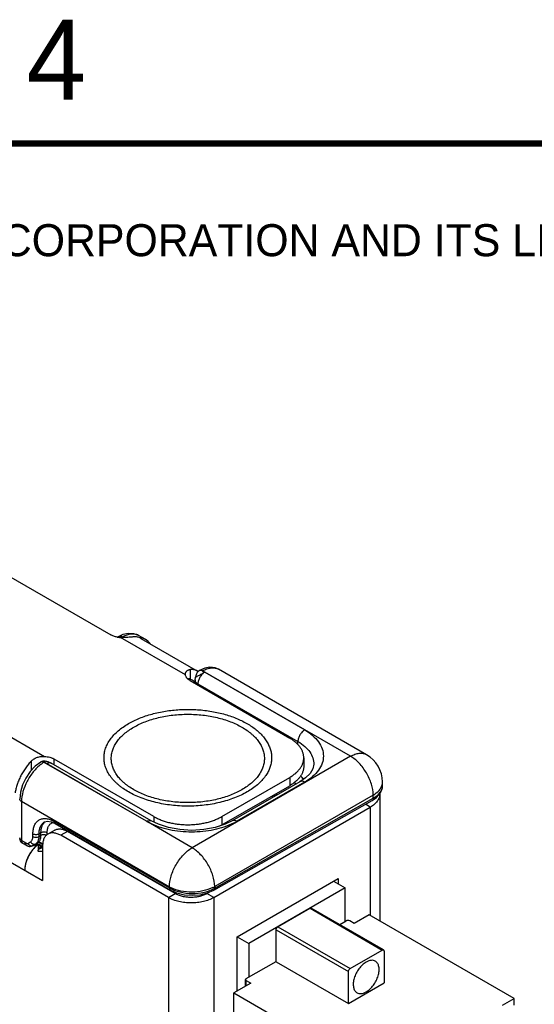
# Model space of a CAD drawing. Header units: inches. Extents: x 0 to 22, y 0 to 17.
# Tile 20 of 37: x 2.6 to 4.2, y 13.8 to 16.9. Entities that reach past the tile are written whole.
import ezdxf

# ---------------------------------------------------------------- set-up
doc = ezdxf.new("R2010")
doc.units = ezdxf.units.IN
doc.header["$LTSCALE"] = 1.21
doc.header["$MEASUREMENT"] = 0
doc.layers.get('0').update_dxf_attribs({"linetype": 'CONTINUOUS'})
for name, color, linetype in [('02___PRT_ALL_AXES', 7, 'CONTINUOUS'), ('03___PRT_ALL_CURVES', 7, 'CONTINUOUS'), ('FEATURES', 7, 'CONTINUOUS')]:
    doc.layers.add(name, color=color, linetype=linetype)
doc.styles.add('TEXTSTYLE_2', font='txt')

msp = doc.modelspace()

# ---------------------------------------------------------------- linework, layer by layer
at = {"color": 3, "linetype": 'CONTINUOUS'}
for p, q in [((1.2946, 15.004), (2.6904, 14.198)), ((3.7432, 14.4681), (3.7432, 14.0725)), ((3.225, 14.1449), (3.7139, 14.4272)), ((3.7139, 14.4272), (3.7139, 14.0894)), ((3.0836, 14.1449), (2.747, 14.3393)), ((2.6728, 14.308), (2.6666, 14.3023)), ((2.6904, 14.3066), (2.6904, 14.198)), ((2.6789, 14.2965), (2.6785, 14.295)), ((2.6789, 14.2965), (2.6809, 14.2992)), ((2.6789, 14.2964), (2.6789, 14.2965)), ((2.6793, 14.2964), (2.6789, 14.2964)), ((2.6839, 14.2977), (2.6793, 14.2964)), ((2.6904, 14.2993), (2.6839, 14.2977)), ((3.2978, 14.0221), (3.6139, 14.2046)), ((3.6139, 14.2046), (3.6139, 14.1876)), ((3.0836, 14.1449), (3.0836, 11.5494)), ((3.225, 14.1449), (3.225, 11.5494)), ((3.2978, 13.8528), (3.2978, 14.0221))]:
    msp.add_line(p, q, dxfattribs=at)
at = {"color": 7, "linetype": 'CONTINUOUS'}
for p, q in [((2.9269, 14.9596), (2.9245, 14.9582)), ((2.9406, 14.9661), (2.9269, 14.9596)), ((2.9401, 14.9585), (2.9374, 14.9569)), ((2.943, 14.9569), (2.9401, 14.9585)), ((3.0129, 14.9508), (2.9895, 14.9638)), ((3.7022, 14.5911), (3.2402, 14.8579)), ((3.1666, 14.8248), (3.1664, 14.8136)), ((3.1666, 14.8248), (3.1678, 14.8328)), ((3.1682, 14.8341), (3.1678, 14.8328)), ((3.509, 14.6686), (3.1899, 14.8531)), ((3.1966, 14.8488), (3.509, 14.6686)), ((3.1511, 14.8225), (3.4622, 14.6428)), ((3.1754, 14.8125), (3.1753, 14.8084)), ((3.1754, 14.8125), (3.4877, 14.6322)), ((3.6522, 14.5862), (3.509, 14.6686)), ((3.4874, 14.6227), (3.4877, 14.6322)), ((3.6522, 14.5862), (3.1573, 14.3004)), ((3.5061, 14.5816), (3.5061, 14.5554)), ((3.0145, 14.3831), (2.6949, 14.5673)), ((2.7024, 14.5635), (2.7094, 14.5681)), ((3.0145, 14.3831), (2.7024, 14.5635)), ((2.7094, 14.5681), (2.7082, 14.5684)), ((2.7174, 14.5649), (2.7094, 14.5681)), ((3.0296, 14.3846), (2.7174, 14.5649)), ((3.0379, 14.3979), (2.7268, 14.5775)), ((3.5374, 14.5613), (3.5374, 14.5613)), ((3.2501, 14.3979), (3.4622, 14.5203)), ((3.4622, 14.5203), (3.4622, 14.4942)), ((3.5113, 14.5186), (3.4939, 14.5067)), ((3.2501, 14.3717), (3.4622, 14.4942)), ((3.4939, 14.5067), (3.2824, 14.3846)), ((3.5089, 14.5052), (3.2974, 14.3832)), ((3.7524, 14.4959), (3.7522, 14.506)), ((3.7229, 14.4651), (3.228, 14.1793)), ((3.228, 14.1744), (3.7231, 14.4551)), ((3.415, 14.465), (3.4146, 14.461)), ((3.415, 14.465), (3.415, 14.4644)), ((3.7231, 14.4551), (3.7229, 14.4651)), ((2.6247, 14.4446), (2.6247, 14.3231)), ((3.0865, 14.1779), (2.6247, 14.4446)), ((3.2251, 14.1678), (3.7201, 14.4486)), ((3.7139, 14.4272), (3.6984, 14.4362)), ((3.7201, 14.4486), (3.7201, 14.4486)), ((3.0379, 14.3979), (3.0379, 14.3806)), ((3.2501, 14.3979), (3.2501, 14.3717)), ((2.6966, 14.3812), (2.6966, 14.3812)), ((2.7266, 14.3827), (3.0866, 14.1748)), ((2.7294, 14.3764), (3.0894, 14.1685)), ((3.1573, 14.3004), (3.0145, 14.3831)), ((2.6602, 14.3358), (2.6602, 14.3444)), ((2.6796, 14.3443), (2.6853, 14.3474)), ((2.6796, 14.3357), (2.6796, 14.3443)), ((2.6796, 14.3357), (2.6853, 14.3388)), ((2.6853, 14.3388), (2.6853, 14.3474)), ((2.7046, 14.341), (2.7046, 14.3473)), ((2.7282, 14.3555), (2.707, 14.3432)), ((2.7682, 14.3515), (2.747, 14.3393)), ((3.1048, 14.1572), (2.7682, 14.3515)), ((2.636, 14.3166), (2.6247, 14.3231)), ((2.6289, 14.314), (2.6272, 14.3154)), ((2.6402, 14.3074), (2.6289, 14.314)), ((2.6443, 14.3143), (2.6527, 14.3192)), ((2.6592, 14.3069), (2.6599, 14.3073)), ((2.6598, 14.3072), (2.6592, 14.3069)), ((2.6598, 14.3072), (2.6599, 14.3073)), ((2.6612, 14.308), (2.6599, 14.3073)), ((2.6608, 14.3079), (2.6692, 14.3128)), ((2.6611, 14.3079), (2.6612, 14.308)), ((2.6612, 14.308), (2.6749, 14.3159)), ((2.6692, 14.3128), (2.6749, 14.3159)), ((2.684, 14.3076), (2.684, 14.2992)), ((2.688, 14.2999), (2.6855, 14.3073)), ((2.6784, 14.2963), (2.6786, 14.295)), ((2.6885, 14.2992), (2.688, 14.2999)), ((3.0865, 14.1779), (3.0866, 14.1748)), ((3.228, 14.1793), (3.228, 14.1744)), ((3.5992, 14.1961), (3.6356, 14.175)), ((3.0836, 14.1449), (3.1048, 14.1572)), ((3.0872, 14.1698), (3.0872, 14.1674)), ((3.1853, 14.1544), (3.1853, 14.1496)), ((3.2038, 14.1572), (3.2128, 14.1624)), ((3.225, 14.1449), (3.2038, 14.1572)), ((3.6356, 14.175), (3.3349, 14.0014)), ((3.6356, 14.0703), (3.6356, 14.175)), ((3.4254, 14.0534), (3.5256, 14.1113)), ((3.5256, 14.1113), (3.7511, 13.9811)), ((3.7551, 13.9815), (3.5296, 14.1117)), ((3.7108, 14.0912), (3.6634, 14.0639)), ((4.1631, 13.83), (3.7108, 14.0912)), ((3.6184, 14.0604), (3.6384, 14.0719)), ((3.6634, 14.0639), (3.6495, 14.0719)), ((3.4198, 13.9441), (3.4198, 14.0438)), ((3.4198, 14.0438), (3.6453, 13.9136)), ((3.4254, 14.0534), (3.6509, 13.9232)), ((3.2985, 14.0225), (3.3349, 14.0014)), ((3.3349, 14.0014), (3.3349, 13.8967)), ((3.6509, 13.9232), (3.7511, 13.9811)), ((3.7567, 13.9779), (3.7567, 13.8782)), ((3.3266, 13.8919), (3.4198, 13.9457)), ((3.4198, 13.9441), (3.6453, 13.8139)), ((3.6453, 13.8139), (3.6453, 13.9136)), ((3.3405, 13.8774), (3.2876, 13.8469)), ((3.3243, 13.868), (3.3243, 13.8887)), ((3.3266, 13.8694), (3.3266, 13.8854)), ((3.3266, 13.8854), (3.3405, 13.8774)), ((3.6453, 13.8139), (3.7567, 13.8782)), ((3.2876, 11.8089), (3.2876, 13.8469)), ((3.2876, 13.8469), (3.4686, 13.7424)), ((4.1269, 13.8091), (4.1631, 13.83)), ((4.1631, 13.8091), (4.1631, 13.83))]:
    msp.add_line(p, q, dxfattribs=at)
at = {"color": 7, "linetype": 'CONTINUOUS', "const_width": 0.02}
msp.add_lwpolyline([(21.5, 16.5), (0.5, 16.5)], dxfattribs=at)
at = {"color": 7, "linetype": 'CONTINUOUS'}
for points in [[(2.9895, 14.9638), (2.9752, 14.9691), (2.9583, 14.9701), (2.9406, 14.9661)], [(3.2402, 14.8579), (3.229, 14.8625), (3.2132, 14.8643), (3.1966, 14.8614), (3.18, 14.8542)], [(3.18, 14.8542), (3.1795, 14.8538), (3.1771, 14.8522), (3.1751, 14.8502), (3.1734, 14.8481), (3.172, 14.8458), (3.1709, 14.8434), (3.1701, 14.8411), (3.1694, 14.8387), (3.1682, 14.8341)], [(2.6848, 14.5682), (2.6672, 14.5553), (2.6513, 14.5382), (2.6378, 14.5183), (2.6276, 14.4966)], [(2.6881, 14.5698), (2.6854, 14.5686), (2.6848, 14.5682)], [(2.7082, 14.5684), (2.7036, 14.5697), (2.7013, 14.5703), (2.6988, 14.5707), (2.6962, 14.571), (2.6936, 14.571), (2.6908, 14.5706), (2.6881, 14.5698)], [(3.5374, 14.5613), (3.5344, 14.5475), (3.5256, 14.5328), (3.5113, 14.5186)], [(2.6276, 14.4966), (2.6211, 14.4742), (2.6189, 14.4527)], [(3.7201, 14.4486), (3.7333, 14.4577), (3.7456, 14.472), (3.7518, 14.4881), (3.7524, 14.496)], [(2.6966, 14.3812), (2.7055, 14.3835), (2.7171, 14.3818), (2.7294, 14.3764)], [(3.2824, 14.3846), (3.2605, 14.374), (3.229, 14.3637), (3.1936, 14.3571), (3.1563, 14.3548), (3.1189, 14.357), (3.0836, 14.3635), (3.052, 14.3738), (3.0296, 14.3846)], [(2.6611, 14.3079), (2.6622, 14.3084), (2.6649, 14.309), (2.6686, 14.3094), (2.6728, 14.3094), (2.6771, 14.309), (2.6814, 14.3083), (2.6856, 14.3072)], [(2.6856, 14.3072), (2.6898, 14.3059), (2.6904, 14.3056)], [(3.0894, 14.1685), (3.1089, 14.1597), (3.1323, 14.1539), (3.1572, 14.1519), (3.1821, 14.1536), (3.2055, 14.1592), (3.2251, 14.1678)]]:
    msp.add_lwpolyline(points, dxfattribs=at)
for centre, radius, start, end in [((3.6522, 14.5045), 0.1, 0.8586, 59.9972), ((2.7517, 14.4719), 0.111, 124.8198, 126.8816), ((2.7453, 14.4814), 0.0996, 120.3771, 124.8861), ((3.3913, 14.4143), 0.1523, 41.2487, 46.467), ((3.3767, 14.4005), 0.1442, 43.3905, 46.0753), ((3.718, 14.5059), 0.0342, 344.3923, 348.7615), ((3.7195, 14.5056), 0.0328, 348.7553, 0.8009), ((3.3086, 14.4432), 0.101, 8.1229, 10.9666), ((3.3117, 14.4471), 0.103, 9.5923, 10.2707), ((3.312, 14.4472), 0.1026, 9.3156, 9.592), ((3.3125, 14.4473), 0.1022, 8.099, 9.3163), ((3.313, 14.4473), 0.1017, 7.3985, 8.0984), ((3.2683, 14.4676), 0.1468, 358.9846, 359.715), ((3.2732, 14.4711), 0.1476, 357.3907, 359.5542), ((3.1765, 14.4993), 0.1473, 296.6216, 299.9858), ((3.1987, 14.5542), 0.1975, 296.3446, 299.9842), ((2.639, 14.3313), 0.0201, 180.0311, 195.0264), ((2.6502, 14.3247), 0.02, 239.9189, 274.7945), ((2.6846, 14.2018), 0.1098, 87.1173, 89.9731), ((3.1351, 14.2652), 0.0998, 240.929, 244.5106), ((3.1775, 14.2669), 0.101, 295.8847, 299.9771)]:
    msp.add_arc(centre, radius, start, end, dxfattribs=at)
at = {"color": 3, "linetype": 'CONTINUOUS'}
for centre, radius, start, end in [((2.741, 14.2288), 0.1045, 136.5475, 137.5253), ((2.7393, 14.2304), 0.1022, 135.4774, 136.5481), ((2.7289, 14.2418), 0.0867, 128.7827, 130.2602), ((2.6587, 14.3114), 0.0256, 348.5977, 351.0593), ((2.7533, 14.2189), 0.1204, 149.7808, 155.4404), ((2.7538, 14.2186), 0.121, 146.6029, 149.7904), ((2.7496, 14.2214), 0.1159, 140.512, 146.6485), ((2.7439, 14.2261), 0.1085, 137.5311, 140.5134), ((2.6653, 14.3092), 0.0186, 327.1737, 330.1538), ((2.731, 14.2266), 0.0967, 165.212, 168.3971), ((2.7498, 14.2205), 0.1165, 155.4549, 158.7152)]:
    msp.add_arc(centre, radius, start, end, dxfattribs=at)
at = {"color": 7, "linetype": 'CONTINUOUS'}
msp.add_ellipse((2.9638, 14.8637), major_axis=(0.0493, 0.087), ratio=0.572358, start_param=5.975791, end_param=6.565757, dxfattribs=at)
for points, knots in [([(2.9401, 14.9585), (2.9379, 14.9597), (2.9336, 14.9614), (2.9287, 14.9607), (2.9269, 14.9596)], [0, 0, 0, 0, 0.549283, 1, 1, 1, 1]), ([(2.9895, 14.9638), (2.9862, 14.9656), (2.9787, 14.9682), (2.9663, 14.9684), (2.9531, 14.9651), (2.9445, 14.961), (2.9401, 14.9585)], [0, 0, 0, 0, 0.216954, 0.450105, 0.709771, 1, 1, 1, 1]), ([(3.18, 14.8542), (3.1814, 14.8549), (3.185, 14.8555), (3.1883, 14.8541), (3.1899, 14.8531)], [0, 0, 0, 0, 0.448591, 1, 1, 1, 1]), ([(3.1899, 14.8531), (3.1943, 14.8556), (3.2031, 14.8597), (3.2166, 14.8629), (3.2293, 14.8626), (3.2369, 14.8598), (3.2402, 14.8579)], [0, 0, 0, 0, 0.289121, 0.548303, 0.781828, 1, 1, 1, 1]), ([(3.1754, 14.8125), (3.1729, 14.8139), (3.1695, 14.8166), (3.167, 14.8213), (3.1666, 14.8236), (3.1666, 14.8248)], [0, 0, 0, 0, 0.550381, 0.783396, 1, 1, 1, 1]), ([(3.1678, 14.8328), (3.1679, 14.8329), (3.1682, 14.833), (3.1686, 14.8334), (3.1695, 14.8339), (3.1706, 14.8345), (3.172, 14.8354), (3.1744, 14.8367), (3.1778, 14.8386), (3.1824, 14.8411), (3.1872, 14.8438), (3.192, 14.8464), (3.1951, 14.848), (3.1966, 14.8488)], [0, 0, 0, 0, 0.007418, 0.026083, 0.055755, 0.095852, 0.14575, 0.20456, 0.344461, 0.505617, 0.676544, 0.84564, 1, 1, 1, 1]), ([(3.1966, 14.8488), (3.1936, 14.8471), (3.188, 14.8424), (3.1814, 14.8334), (3.1768, 14.8232), (3.1755, 14.816), (3.1754, 14.8125)], [0, 0, 0, 0, 0.236742, 0.498927, 0.761702, 1, 1, 1, 1]), ([(3.1966, 14.8488), (3.1963, 14.849), (3.1955, 14.8494), (3.194, 14.85), (3.1923, 14.8507), (3.1907, 14.8513), (3.1899, 14.8519), (3.1894, 14.8523), (3.1894, 14.8528), (3.1897, 14.853), (3.1899, 14.8531)], [0, 0, 0, 0, 0.133444, 0.291683, 0.541391, 0.757912, 0.838165, 0.894806, 0.937417, 1, 1, 1, 1]), ([(2.9589, 14.6884), (2.9644, 14.6916), (2.9756, 14.6975), (2.9934, 14.7054), (3.0124, 14.7124), (3.0322, 14.7184), (3.0529, 14.7234), (3.0743, 14.7274), (3.0962, 14.7303), (3.1184, 14.7322), (3.1409, 14.7329), (3.1633, 14.7325), (3.1856, 14.731), (3.2076, 14.7284), (3.2292, 14.7247), (3.2501, 14.7199), (3.2702, 14.7142), (3.2894, 14.7075), (3.3075, 14.6998), (3.3245, 14.6913), (3.3401, 14.6819), (3.3543, 14.6719), (3.3669, 14.6611), (3.3779, 14.6498), (3.3872, 14.6379), (3.3947, 14.6256), (3.3994, 14.615), (3.4023, 14.6064), (3.4039, 14.6), (3.405, 14.5935), (3.4056, 14.587), (3.4058, 14.5805), (3.4055, 14.574), (3.4047, 14.5675), (3.4034, 14.561), (3.4016, 14.5546), (3.3986, 14.546), (3.3936, 14.5355), (3.3885, 14.5275), (3.3857, 14.5236)], [0, 0, 0, 0, 0.032049, 0.065388, 0.099897, 0.135458, 0.171931, 0.209156, 0.24696, 0.285164, 0.323583, 0.362028, 0.40031, 0.438242, 0.475645, 0.512345, 0.548179, 0.583001, 0.616681, 0.649112, 0.680212, 0.709932, 0.738257, 0.765215, 0.790884, 0.815392, 0.838923, 0.850402, 0.861731, 0.872947, 0.884088, 0.895195, 0.906309, 0.917471, 0.92872, 0.940095, 0.951632, 0.97531, 1, 1, 1, 1]), ([(2.9749, 14.6771), (2.9806, 14.6803), (2.9925, 14.6865), (3.0113, 14.6946), (3.0314, 14.7015), (3.0526, 14.7073), (3.0747, 14.7118), (3.0974, 14.7151), (3.1206, 14.7171), (3.144, 14.7177), (3.1674, 14.7171), (3.1906, 14.7151), (3.2133, 14.7118), (3.2354, 14.7073), (3.2566, 14.7015), (3.2767, 14.6946), (3.2955, 14.6865), (3.3129, 14.6775), (3.3263, 14.669), (3.336, 14.6618), (3.3428, 14.6563), (3.3491, 14.6505), (3.3549, 14.6446), (3.3602, 14.6386), (3.3664, 14.6304), (3.373, 14.6199), (3.3779, 14.6088), (3.3806, 14.5998), (3.382, 14.593), (3.3829, 14.5862), (3.3832, 14.5795), (3.3829, 14.5727), (3.382, 14.5659), (3.3806, 14.5591), (3.3779, 14.5501), (3.373, 14.539), (3.365, 14.5262), (3.3549, 14.5139), (3.3428, 14.5023), (3.3287, 14.4915), (3.3185, 14.485), (3.3131, 14.4818)], [0, 0, 0, 0, 0.03253, 0.066532, 0.101848, 0.138316, 0.175733, 0.213878, 0.252517, 0.291405, 0.330292, 0.368929, 0.407074, 0.444491, 0.480962, 0.516285, 0.550291, 0.582837, 0.613826, 0.628723, 0.643216, 0.657309, 0.671008, 0.684326, 0.697279, 0.722169, 0.74593, 0.757492, 0.768898, 0.780197, 0.791443, 0.802688, 0.813988, 0.825394, 0.836958, 0.860719, 0.885611, 0.911869, 0.939646, 0.969026, 1, 1, 1, 1]), ([(3.3291, 14.4747), (3.3229, 14.4711), (3.3099, 14.4644), (3.2893, 14.4556), (3.2672, 14.448), (3.244, 14.4417), (3.2199, 14.4367), (3.195, 14.4331), (3.1696, 14.4309), (3.144, 14.4302), (3.1184, 14.4309), (3.093, 14.4331), (3.0682, 14.4367), (3.044, 14.4417), (3.0208, 14.448), (2.9988, 14.4556), (2.9781, 14.4644), (2.9591, 14.4743), (2.9445, 14.4835), (2.9338, 14.4914), (2.9264, 14.4975), (2.9195, 14.5038), (2.9132, 14.5102), (2.9074, 14.5168), (2.9005, 14.5258), (2.8933, 14.5373), (2.888, 14.5495), (2.885, 14.5593), (2.8834, 14.5667), (2.8825, 14.5741), (2.8822, 14.5816), (2.8825, 14.589), (2.8834, 14.5964), (2.885, 14.6038), (2.888, 14.6137), (2.8933, 14.6259), (2.9021, 14.6399), (2.9132, 14.6533), (2.9265, 14.666), (2.9418, 14.6779), (2.953, 14.685), (2.9589, 14.6884)], [0, 0, 0, 0, 0.03253, 0.066531, 0.101848, 0.138315, 0.175733, 0.213878, 0.252517, 0.291405, 0.330292, 0.368929, 0.407074, 0.444491, 0.480962, 0.516286, 0.550291, 0.582837, 0.613826, 0.628723, 0.643216, 0.657309, 0.671008, 0.684326, 0.697279, 0.72217, 0.74593, 0.757492, 0.768898, 0.780197, 0.791443, 0.802688, 0.813988, 0.825394, 0.836958, 0.860719, 0.885611, 0.911869, 0.939647, 0.969026, 1, 1, 1, 1]), ([(3.3131, 14.4818), (3.3074, 14.4786), (3.2955, 14.4724), (3.2767, 14.4643), (3.2566, 14.4574), (3.2354, 14.4516), (3.2133, 14.4471), (3.1906, 14.4438), (3.1674, 14.4418), (3.144, 14.4412), (3.1206, 14.4418), (3.0974, 14.4438), (3.0747, 14.4471), (3.0526, 14.4516), (3.0315, 14.4574), (3.0113, 14.4643), (2.9925, 14.4724), (2.9751, 14.4814), (2.9617, 14.4899), (2.952, 14.4971), (2.9452, 14.5027), (2.9389, 14.5084), (2.9331, 14.5143), (2.9278, 14.5203), (2.9216, 14.5285), (2.915, 14.539), (2.9101, 14.5501), (2.9074, 14.5591), (2.906, 14.5659), (2.9051, 14.5727), (2.9048, 14.5795), (2.9051, 14.5863), (2.906, 14.593), (2.9074, 14.5998), (2.9101, 14.6088), (2.915, 14.6199), (2.923, 14.6327), (2.9331, 14.645), (2.9453, 14.6566), (2.9593, 14.6675), (2.9696, 14.674), (2.9749, 14.6771)], [0, 0, 0, 0, 0.03253, 0.066532, 0.101848, 0.138316, 0.175733, 0.213879, 0.252517, 0.291405, 0.330292, 0.36893, 0.407074, 0.444491, 0.480962, 0.516286, 0.550291, 0.582837, 0.613826, 0.628723, 0.643216, 0.657309, 0.671008, 0.684326, 0.697279, 0.722169, 0.74593, 0.757492, 0.768898, 0.780197, 0.791443, 0.802688, 0.813988, 0.825394, 0.836957, 0.860719, 0.885611, 0.911869, 0.939646, 0.969026, 1, 1, 1, 1]), ([(3.5061, 14.5816), (3.5061, 14.583), (3.506, 14.5858), (3.5055, 14.5901), (3.5046, 14.5943), (3.5029, 14.6), (3.4998, 14.6069), (3.4948, 14.615), (3.4884, 14.6227), (3.4808, 14.63), (3.472, 14.6368), (3.4656, 14.6409), (3.4622, 14.6428)], [0, 0, 0, 0, 0.053916, 0.108091, 0.162776, 0.218213, 0.332138, 0.451467, 0.577346, 0.71056, 0.851506, 1, 1, 1, 1]), ([(3.5089, 14.6685), (3.5059, 14.6668), (3.5003, 14.6621), (3.4936, 14.6531), (3.4891, 14.6429), (3.4877, 14.6357), (3.4877, 14.6322)], [0, 0, 0, 0, 0.236707, 0.498914, 0.761711, 1, 1, 1, 1]), ([(3.509, 14.6686), (3.5135, 14.666), (3.522, 14.6604), (3.5372, 14.6487), (3.5526, 14.6325), (3.5646, 14.6104), (3.5688, 14.5869), (3.5646, 14.5634), (3.5526, 14.5413), (3.5336, 14.5213), (3.5176, 14.5103), (3.5089, 14.5052)], [0, 0, 0, 0, 0.074187, 0.144743, 0.274398, 0.391026, 0.499956, 0.608883, 0.725508, 0.855145, 1, 1, 1, 1]), ([(3.4877, 14.6322), (3.4953, 14.6278), (3.5091, 14.6184), (3.5254, 14.601), (3.5356, 14.5817), (3.5376, 14.5679), (3.5374, 14.5613)], [0, 0, 0, 0, 0.290157, 0.549141, 0.781893, 1, 1, 1, 1]), ([(3.4622, 14.5203), (3.4656, 14.5223), (3.472, 14.5264), (3.4808, 14.5332), (3.4884, 14.5405), (3.4948, 14.5482), (3.4998, 14.5562), (3.5029, 14.5632), (3.5046, 14.5688), (3.5055, 14.5731), (3.506, 14.5773), (3.5061, 14.5802), (3.5061, 14.5816)], [0, 0, 0, 0, 0.148494, 0.28944, 0.422654, 0.548533, 0.667862, 0.781787, 0.837224, 0.891909, 0.946084, 1, 1, 1, 1]), ([(3.6522, 14.5862), (3.6566, 14.5887), (3.6653, 14.5929), (3.6788, 14.5961), (3.6914, 14.5958), (3.6989, 14.593), (3.7022, 14.5911)], [0, 0, 0, 0, 0.289778, 0.549072, 0.782228, 1, 1, 1, 1]), ([(3.7229, 14.4651), (3.7228, 14.4767), (3.7182, 14.5009), (3.703, 14.5348), (3.6809, 14.5647), (3.6621, 14.5804), (3.6522, 14.5862)], [0, 0, 0, 0, 0.238292, 0.501083, 0.763285, 1, 1, 1, 1]), ([(2.6851, 14.5608), (2.6763, 14.5541), (2.6599, 14.5379), (2.641, 14.5089), (2.6283, 14.4772), (2.6247, 14.4551), (2.6247, 14.4446)], [0, 0, 0, 0, 0.24504, 0.507852, 0.766457, 1, 1, 1, 1]), ([(2.6949, 14.5673), (2.6933, 14.5683), (2.6899, 14.5696), (2.6862, 14.569), (2.6848, 14.5682)], [0, 0, 0, 0, 0.550124, 1, 1, 1, 1]), ([(2.7024, 14.5635), (2.7017, 14.5638), (2.7004, 14.5648), (2.6989, 14.5661), (2.6976, 14.567), (2.6967, 14.5675), (2.6958, 14.5677), (2.6952, 14.5675), (2.6949, 14.5673)], [0, 0, 0, 0, 0.269938, 0.551781, 0.680817, 0.795512, 0.897439, 1, 1, 1, 1]), ([(2.7024, 14.5635), (2.703, 14.5638), (2.7052, 14.565), (2.7076, 14.5658), (2.7094, 14.5661)], [0, 0, 0, 0, 0.267727, 1, 1, 1, 1]), ([(2.7094, 14.5661), (2.7108, 14.5664), (2.7136, 14.5665), (2.7162, 14.5656), (2.7174, 14.5649)], [0, 0, 0, 0, 0.521384, 1, 1, 1, 1]), ([(3.5061, 14.5554), (3.5061, 14.554), (3.506, 14.5512), (3.5055, 14.5469), (3.5046, 14.5427), (3.5029, 14.5371), (3.4998, 14.5301), (3.4948, 14.522), (3.4884, 14.5143), (3.4808, 14.5071), (3.472, 14.5002), (3.4656, 14.4962), (3.4622, 14.4942)], [0, 0, 0, 0, 0.053916, 0.108091, 0.162776, 0.218213, 0.332138, 0.451467, 0.577346, 0.71056, 0.851506, 1, 1, 1, 1]), ([(3.3857, 14.5236), (3.3823, 14.5189), (3.3767, 14.5121), (3.3684, 14.5037), (3.3591, 14.4952), (3.3462, 14.4852), (3.335, 14.4781), (3.3291, 14.4747)], [0, 0, 0, 0, 0.229582, 0.349333, 0.47251, 0.729312, 1, 1, 1, 1]), ([(3.5089, 14.5052), (3.5064, 14.5067), (3.5024, 14.5083), (3.4971, 14.5081), (3.4949, 14.5073), (3.4939, 14.5067)], [0, 0, 0, 0, 0.547698, 0.781681, 1, 1, 1, 1]), ([(3.7229, 14.4651), (3.7297, 14.469), (3.7414, 14.4777), (3.7492, 14.4904), (3.751, 14.4966)], [0, 0, 0, 0, 0.545493, 1, 1, 1, 1]), ([(3.7231, 14.4551), (3.7275, 14.4576), (3.7355, 14.4631), (3.7451, 14.4731), (3.7511, 14.4842), (3.7524, 14.4921), (3.7524, 14.4959)], [0, 0, 0, 0, 0.290808, 0.550135, 0.782742, 1, 1, 1, 1]), ([(3.7231, 14.4551), (3.7231, 14.4537), (3.7228, 14.4512), (3.7211, 14.4491), (3.7201, 14.4486)], [0, 0, 0, 0, 0.551597, 1, 1, 1, 1]), ([(2.6247, 14.4446), (2.6231, 14.4455), (2.6202, 14.4477), (2.6189, 14.4512), (2.6189, 14.4527)], [0, 0, 0, 0, 0.550744, 1, 1, 1, 1]), ([(3.0379, 14.3979), (3.0415, 14.3958), (3.0489, 14.3919), (3.0608, 14.3869), (3.0734, 14.3825), (3.0867, 14.3789), (3.1005, 14.3761), (3.1148, 14.374), (3.1293, 14.3728), (3.144, 14.3723), (3.1587, 14.3728), (3.1732, 14.374), (3.1875, 14.3761), (3.2013, 14.3789), (3.2146, 14.3825), (3.2272, 14.3869), (3.2391, 14.3919), (3.2465, 14.3958), (3.2501, 14.3979)], [0, 0, 0, 0, 0.055812, 0.11418, 0.174792, 0.237354, 0.301548, 0.366993, 0.433284, 0.5, 0.566716, 0.633007, 0.698452, 0.762646, 0.825208, 0.88582, 0.944188, 1, 1, 1, 1]), ([(2.6602, 14.3444), (2.6602, 14.3491), (2.661, 14.3582), (2.6646, 14.3706), (2.6708, 14.3807), (2.6793, 14.3879), (2.6899, 14.3917), (2.7017, 14.392), (2.7143, 14.3889), (2.7224, 14.385), (2.7266, 14.3827)], [0, 0, 0, 0, 0.144862, 0.274479, 0.391073, 0.499971, 0.608876, 0.725486, 0.855121, 1, 1, 1, 1]), ([(2.6796, 14.3443), (2.6796, 14.3484), (2.6802, 14.3562), (2.6834, 14.3669), (2.6888, 14.3756), (2.6939, 14.3797), (2.6966, 14.3812)], [0, 0, 0, 0, 0.289955, 0.548977, 0.781887, 1, 1, 1, 1]), ([(2.6853, 14.3474), (2.6853, 14.351), (2.6858, 14.3579), (2.6882, 14.3675), (2.6923, 14.3756), (2.6962, 14.3799), (2.6984, 14.3817)], [0, 0, 0, 0, 0.286434, 0.546168, 0.781774, 1, 1, 1, 1]), ([(2.7046, 14.3473), (2.7046, 14.3512), (2.7052, 14.3584), (2.7087, 14.3682), (2.7145, 14.3757), (2.7198, 14.3786), (2.7226, 14.3795)], [0, 0, 0, 0, 0.292802, 0.550164, 0.78009, 1, 1, 1, 1]), ([(2.7266, 14.3827), (2.7266, 14.3814), (2.7269, 14.3789), (2.7285, 14.3769), (2.7294, 14.3764)], [0, 0, 0, 0, 0.550747, 1, 1, 1, 1]), ([(3.0257, 14.3772), (3.0248, 14.3777), (3.021, 14.3795), (3.0173, 14.3815), (3.0145, 14.3831)], [0, 0, 0, 0, 0.253768, 1, 1, 1, 1]), ([(3.0146, 14.3832), (3.0171, 14.3846), (3.0211, 14.3862), (3.0264, 14.386), (3.0286, 14.3852), (3.0296, 14.3846)], [0, 0, 0, 0, 0.547704, 0.78168, 1, 1, 1, 1]), ([(3.2864, 14.3772), (3.2672, 14.3677), (3.2242, 14.3538), (3.1676, 14.3482), (3.1209, 14.3505), (3.0869, 14.3558), (3.055, 14.3644), (3.0351, 14.3726), (3.0257, 14.3772)], [0, 0, 0, 0, 0.239267, 0.499532, 0.631224, 0.760163, 0.883813, 1, 1, 1, 1]), ([(3.2974, 14.3832), (3.2949, 14.3846), (3.291, 14.3862), (3.2857, 14.386), (3.2834, 14.3852), (3.2824, 14.3846)], [0, 0, 0, 0, 0.547704, 0.78168, 1, 1, 1, 1]), ([(2.6527, 14.3192), (2.6539, 14.3199), (2.6562, 14.3217), (2.6595, 14.3272), (2.6602, 14.3323), (2.6602, 14.3358)], [0, 0, 0, 0, 0.218428, 0.452345, 1, 1, 1, 1]), ([(2.6602, 14.3444), (2.6631, 14.3427), (2.6699, 14.3414), (2.6767, 14.3427), (2.6796, 14.3443)], [0, 0, 0, 0, 0.498873, 1, 1, 1, 1]), ([(2.6602, 14.3358), (2.6631, 14.3341), (2.6699, 14.3328), (2.6767, 14.334), (2.6796, 14.3357)], [0, 0, 0, 0, 0.498873, 1, 1, 1, 1]), ([(2.6692, 14.3128), (2.6708, 14.3137), (2.6739, 14.3163), (2.6772, 14.3217), (2.6792, 14.3283), (2.6796, 14.3331), (2.6796, 14.3357)], [0, 0, 0, 0, 0.217356, 0.450471, 0.709907, 1, 1, 1, 1]), ([(2.6749, 14.3159), (2.6766, 14.3169), (2.6796, 14.3195), (2.6829, 14.3248), (2.6849, 14.3314), (2.6853, 14.3363), (2.6853, 14.3388)], [0, 0, 0, 0, 0.218173, 0.451447, 0.710538, 1, 1, 1, 1]), ([(2.7046, 14.3473), (2.7017, 14.349), (2.6949, 14.3503), (2.6882, 14.349), (2.6853, 14.3474)], [0, 0, 0, 0, 0.498873, 1, 1, 1, 1]), ([(2.703, 14.3395), (2.7001, 14.3407), (2.694, 14.3416), (2.6878, 14.3402), (2.6853, 14.3388)], [0, 0, 0, 0, 0.508074, 1, 1, 1, 1]), ([(2.7282, 14.3555), (2.7295, 14.3562), (2.7323, 14.3575), (2.7368, 14.3588), (2.7416, 14.3593), (2.7466, 14.3592), (2.7519, 14.3583), (2.7573, 14.3567), (2.7628, 14.3544), (2.7664, 14.3526), (2.7682, 14.3515)], [0, 0, 0, 0, 0.108019, 0.218068, 0.33198, 0.451313, 0.577245, 0.710595, 0.851595, 1, 1, 1, 1]), ([(2.6247, 14.3231), (2.6231, 14.3241), (2.6202, 14.3263), (2.6189, 14.3297), (2.6189, 14.3313)], [0, 0, 0, 0, 0.550791, 1, 1, 1, 1]), ([(2.6272, 14.3154), (2.6268, 14.3158), (2.6252, 14.3181), (2.6247, 14.321), (2.6247, 14.3231)], [0, 0, 0, 0, 0.222228, 1, 1, 1, 1]), ([(2.636, 14.3166), (2.6375, 14.3158), (2.6399, 14.3143), (2.6432, 14.3137), (2.6443, 14.3143)], [0, 0, 0, 0, 0.56768, 1, 1, 1, 1]), ([(2.636, 14.3166), (2.6361, 14.3161), (2.6364, 14.3143), (2.6368, 14.3125), (2.6375, 14.3113)], [0, 0, 0, 0, 0.267649, 1, 1, 1, 1]), ([(2.6402, 14.3074), (2.6388, 14.3082), (2.6365, 14.3111), (2.636, 14.3147), (2.636, 14.3166)], [0, 0, 0, 0, 0.449225, 1, 1, 1, 1]), ([(2.6375, 14.3113), (2.6387, 14.309), (2.6433, 14.3053), (2.649, 14.3046), (2.6519, 14.3048)], [0, 0, 0, 0, 0.473141, 1, 1, 1, 1]), ([(2.6443, 14.3143), (2.6452, 14.3128), (2.6474, 14.3101), (2.6517, 14.3073), (2.6564, 14.3064), (2.6595, 14.3072), (2.6608, 14.3079)], [0, 0, 0, 0, 0.272376, 0.532435, 0.773582, 1, 1, 1, 1]), ([(2.6527, 14.3192), (2.6536, 14.3177), (2.6558, 14.3149), (2.6601, 14.3122), (2.6649, 14.3113), (2.6679, 14.3121), (2.6692, 14.3128)], [0, 0, 0, 0, 0.27252, 0.532546, 0.773636, 1, 1, 1, 1]), ([(2.6599, 14.3073), (2.6597, 14.3072), (2.6586, 14.3067), (2.6603, 14.3076), (2.6608, 14.3079)], [0, 0, 0, 0, 0.278072, 1, 1, 1, 1]), ([(2.6846, 14.3115), (2.681, 14.3115), (2.6752, 14.3113), (2.6684, 14.3103), (2.6642, 14.3093), (2.6621, 14.3085), (2.6612, 14.308)], [0, 0, 0, 0, 0.461295, 0.725345, 0.867016, 1, 1, 1, 1]), ([(2.6901, 14.3114), (2.6883, 14.3138), (2.6845, 14.3166), (2.6787, 14.3173), (2.676, 14.3165), (2.6749, 14.3159)], [0, 0, 0, 0, 0.527514, 0.769979, 1, 1, 1, 1]), ([(3.0865, 14.1779), (3.0865, 14.1895), (3.0909, 14.2139), (3.106, 14.2483), (3.1282, 14.2786), (3.1472, 14.2946), (3.1573, 14.3004)], [0, 0, 0, 0, 0.237217, 0.499992, 0.76277, 1, 1, 1, 1]), ([(3.228, 14.1793), (3.2278, 14.1909), (3.2232, 14.2151), (3.208, 14.249), (3.186, 14.2789), (3.1672, 14.2947), (3.1573, 14.3004)], [0, 0, 0, 0, 0.238292, 0.501083, 0.763285, 1, 1, 1, 1]), ([(3.0866, 14.1748), (3.0966, 14.169), (3.12, 14.1606), (3.1573, 14.1564), (3.1946, 14.1603), (3.218, 14.1686), (3.228, 14.1744)], [0, 0, 0, 0, 0.237262, 0.500311, 0.763193, 1, 1, 1, 1]), ([(3.0866, 14.1748), (3.0866, 14.1735), (3.0869, 14.171), (3.0885, 14.169), (3.0894, 14.1685)], [0, 0, 0, 0, 0.550744, 1, 1, 1, 1]), ([(3.2216, 14.176), (3.212, 14.1713), (3.1906, 14.1644), (3.1567, 14.1609), (3.123, 14.1639), (3.1016, 14.1705), (3.0921, 14.175)], [0, 0, 0, 0, 0.240728, 0.501633, 0.761665, 1, 1, 1, 1]), ([(3.2038, 14.1572), (3.2021, 14.1562), (3.1986, 14.1544), (3.1911, 14.1512), (3.1809, 14.1481), (3.1678, 14.1459), (3.1543, 14.1451), (3.1407, 14.1459), (3.1276, 14.1481), (3.1174, 14.1512), (3.1099, 14.1544), (3.1064, 14.1562), (3.1048, 14.1572)], [0, 0, 0, 0, 0.055746, 0.114139, 0.237398, 0.367003, 0.5, 0.632997, 0.762602, 0.885861, 0.944254, 1, 1, 1, 1]), ([(3.228, 14.1744), (3.228, 14.173), (3.2277, 14.1704), (3.2261, 14.1684), (3.2251, 14.1678)], [0, 0, 0, 0, 0.551585, 1, 1, 1, 1]), ([(3.5256, 14.1113), (3.5263, 14.1117), (3.5276, 14.1122), (3.529, 14.112), (3.5296, 14.1117)], [0, 0, 0, 0, 0.550758, 1, 1, 1, 1]), ([(3.4198, 14.0438), (3.4198, 14.0457), (3.4211, 14.0494), (3.4238, 14.0525), (3.4254, 14.0534)], [0, 0, 0, 0, 0.499994, 1, 1, 1, 1]), ([(3.7511, 13.9811), (3.7518, 13.9815), (3.7531, 13.982), (3.7545, 13.9818), (3.7551, 13.9815)], [0, 0, 0, 0, 0.550032, 1, 1, 1, 1]), ([(3.7551, 13.9815), (3.7556, 13.9812), (3.7565, 13.98), (3.7567, 13.9786), (3.7567, 13.9779)], [0, 0, 0, 0, 0.449977, 1, 1, 1, 1]), ([(3.6453, 13.9136), (3.6453, 13.9155), (3.6466, 13.9192), (3.6492, 13.9223), (3.6509, 13.9232)], [0, 0, 0, 0, 0.499994, 1, 1, 1, 1]), ([(3.3266, 13.8919), (3.3259, 13.8915), (3.3248, 13.8906), (3.3243, 13.8893), (3.3243, 13.8887)], [0, 0, 0, 0, 0.550743, 1, 1, 1, 1]), ([(3.3243, 13.8887), (3.3243, 13.8881), (3.3248, 13.8867), (3.3259, 13.8858), (3.3266, 13.8854)], [0, 0, 0, 0, 0.449257, 1, 1, 1, 1])]:
    msp.add_open_spline(points, degree=3, knots=knots, dxfattribs=at)
at = {"color": 3, "linetype": 'CONTINUOUS'}
for points, knots in [([(3.7432, 14.4681), (3.7432, 14.4662), (3.7429, 14.4623), (3.7414, 14.4567), (3.739, 14.4511), (3.7356, 14.4458), (3.7314, 14.4407), (3.7263, 14.4358), (3.7204, 14.4313), (3.7162, 14.4285), (3.7139, 14.4272)], [0, 0, 0, 0, 0.108025, 0.218075, 0.331988, 0.451323, 0.57726, 0.71062, 0.851615, 1, 1, 1, 1]), ([(2.707, 14.3432), (2.7057, 14.3425), (2.7031, 14.3407), (2.6998, 14.3374), (2.6969, 14.3336), (2.6946, 14.3291), (2.6927, 14.3241), (2.6914, 14.3186), (2.6906, 14.3128), (2.6904, 14.3087), (2.6904, 14.3066)], [0, 0, 0, 0, 0.108022, 0.218073, 0.331987, 0.451321, 0.577252, 0.710601, 0.851598, 1, 1, 1, 1]), ([(2.747, 14.3393), (2.7452, 14.3403), (2.7416, 14.3422), (2.7361, 14.3444), (2.7307, 14.346), (2.7254, 14.3469), (2.7204, 14.3471), (2.7156, 14.3465), (2.7111, 14.3453), (2.7083, 14.344), (2.707, 14.3432)], [0, 0, 0, 0, 0.148405, 0.289405, 0.422755, 0.548687, 0.66802, 0.781932, 0.891981, 1, 1, 1, 1]), ([(2.6666, 14.3023), (2.6618, 14.2974), (2.653, 14.2865), (2.6445, 14.2713), (2.6394, 14.2584), (2.6367, 14.2488), (2.635, 14.2394), (2.6345, 14.2333), (2.6345, 14.2303)], [0, 0, 0, 0, 0.255535, 0.517459, 0.646005, 0.770317, 0.888751, 1, 1, 1, 1]), ([(2.6745, 14.3094), (2.6738, 14.3089), (2.671, 14.3066), (2.6683, 14.3041), (2.6664, 14.3021)], [0, 0, 0, 0, 0.244389, 1, 1, 1, 1]), ([(2.6775, 14.3012), (2.6775, 14.3017), (2.6773, 14.3043), (2.677, 14.3069), (2.6766, 14.3088)], [0, 0, 0, 0, 0.221234, 1, 1, 1, 1]), ([(2.6904, 14.2891), (2.6893, 14.289), (2.6873, 14.2889), (2.6846, 14.2886), (2.6823, 14.2885), (2.6806, 14.2884), (2.6792, 14.2884), (2.6783, 14.2885), (2.6777, 14.2887), (2.6774, 14.2889), (2.6772, 14.2891), (2.6769, 14.2895), (2.6767, 14.2901), (2.6767, 14.2909), (2.6769, 14.292), (2.677, 14.2933), (2.6772, 14.2948), (2.6775, 14.2975), (2.6775, 14.2996), (2.6775, 14.3012)], [0, 0, 0, 0, 0.128291, 0.234969, 0.321841, 0.390749, 0.443667, 0.482941, 0.498477, 0.512011, 0.524301, 0.536232, 0.562207, 0.594845, 0.63623, 0.687262, 0.748509, 0.820549, 1, 1, 1, 1]), ([(2.6814, 14.3), (2.6819, 14.3009), (2.6828, 14.3029), (2.6835, 14.3051), (2.6837, 14.3064)], [0, 0, 0, 0, 0.442822, 1, 1, 1, 1]), ([(2.6362, 14.2461), (2.6357, 14.2434), (2.6348, 14.2381), (2.6345, 14.2329), (2.6345, 14.2303)], [0, 0, 0, 0, 0.514278, 1, 1, 1, 1]), ([(2.6412, 14.2628), (2.6408, 14.2618), (2.6394, 14.2581), (2.6382, 14.2542), (2.6375, 14.2513)], [0, 0, 0, 0, 0.253855, 1, 1, 1, 1]), ([(3.225, 14.1449), (3.2226, 14.1436), (3.2176, 14.141), (3.2069, 14.1364), (3.1923, 14.132), (3.1736, 14.1287), (3.1543, 14.1277), (3.1349, 14.1287), (3.1162, 14.132), (3.1016, 14.1364), (3.0909, 14.141), (3.0859, 14.1436), (3.0836, 14.1449)], [0, 0, 0, 0, 0.055792, 0.114189, 0.23739, 0.366994, 0.5, 0.633006, 0.76261, 0.885811, 0.944208, 1, 1, 1, 1])]:
    msp.add_open_spline(points, degree=3, knots=knots, dxfattribs=at)
at = {"color": 7, "linetype": 'CONTINUOUS'}
for points in [[(2.6231, 14.319), (2.6214, 14.3211), (2.6202, 14.3236), (2.6195, 14.3261)], [(2.6289, 14.314), (2.6266, 14.3153), (2.6246, 14.317), (2.6231, 14.319)], [(2.6519, 14.3048), (2.6544, 14.305), (2.6569, 14.3058), (2.6592, 14.3069)], [(3.6495, 14.0719), (3.6479, 14.0729), (3.6439, 14.0736), (3.64, 14.0729), (3.6384, 14.0719)]]:
    msp.add_open_spline(points, degree=3, dxfattribs=at)
at = {"layer": '02___PRT_ALL_AXES', "color": 7, "linetype": 'CONTINUOUS'}
msp.add_line((2.997, 14.9546), (3.1738, 14.8525), dxfattribs=at)
for points, knots in [([(3.701, 13.9435), (3.6968, 13.941), (3.6886, 13.9347), (3.6781, 13.9228), (3.6694, 13.9087), (3.6634, 13.8937), (3.6604, 13.8789), (3.6607, 13.8655), (3.6644, 13.8543), (3.6696, 13.8491), (3.6725, 13.8474)], [0, 0, 0, 0, 0.128826, 0.27057, 0.417889, 0.562392, 0.696207, 0.813598, 0.913067, 1, 1, 1, 1]), ([(3.7296, 13.9463), (3.7277, 13.9474), (3.7233, 13.949), (3.7162, 13.9491), (3.7085, 13.9473), (3.7035, 13.9449), (3.701, 13.9435)], [0, 0, 0, 0, 0.217769, 0.450894, 0.710358, 1, 1, 1, 1]), ([(3.701, 13.8502), (3.7052, 13.8527), (3.7134, 13.859), (3.7239, 13.8709), (3.7326, 13.885), (3.7386, 13.9), (3.7417, 13.9148), (3.7413, 13.9282), (3.7376, 13.9394), (3.7324, 13.9446), (3.7296, 13.9463)], [0, 0, 0, 0, 0.128826, 0.27057, 0.417889, 0.562392, 0.696207, 0.813598, 0.913067, 1, 1, 1, 1]), ([(3.6725, 13.8474), (3.6743, 13.8463), (3.6787, 13.8448), (3.6859, 13.8446), (3.6935, 13.8464), (3.6985, 13.8488), (3.701, 13.8502)], [0, 0, 0, 0, 0.217769, 0.450894, 0.710358, 1, 1, 1, 1])]:
    msp.add_open_spline(points, degree=3, knots=knots, dxfattribs=at)
at = {"layer": '03___PRT_ALL_CURVES', "color": 40, "linetype": 'CONTINUOUS'}
for p, q in [((2.6743, 14.3093), (2.67, 14.3056)), ((2.6904, 14.2993), (2.6904, 14.198))]:
    msp.add_line(p, q, dxfattribs=at)
for points, knots in [([(2.67, 14.3056), (2.6698, 14.3053), (2.6693, 14.3049), (2.6687, 14.3044), (2.6684, 14.304), (2.6681, 14.3038), (2.6679, 14.3036), (2.6677, 14.3033), (2.6673, 14.303), (2.667, 14.3027), (2.6667, 14.3024), (2.6664, 14.3021), (2.6662, 14.3019), (2.666, 14.3016), (2.6656, 14.3013), (2.6652, 14.3008), (2.6648, 14.3004), (2.6646, 14.3002), (2.6644, 14.3), (2.6642, 14.2998), (2.6641, 14.2997), (2.6638, 14.2993), (2.6634, 14.2989), (2.6631, 14.2986), (2.6629, 14.2984)], [0, 0, 0, 0, 0.125, 0.1875, 0.25, 0.28125, 0.3125, 0.34375, 0.375, 0.4375, 0.46875, 0.5, 0.53125, 0.5625, 0.625, 0.6875, 0.75, 0.78125, 0.8125, 0.828125, 0.84375, 0.875, 0.9375, 1, 1, 1, 1]), ([(2.6513, 14.2828), (2.6509, 14.2822), (2.6503, 14.2811), (2.6495, 14.2798), (2.649, 14.2789), (2.6486, 14.2782), (2.6483, 14.2778), (2.6481, 14.2775), (2.6479, 14.2771), (2.6476, 14.2764), (2.6472, 14.2757), (2.6468, 14.2749), (2.6464, 14.2743), (2.6462, 14.2738), (2.6458, 14.2731), (2.6455, 14.2724), (2.6452, 14.2718), (2.645, 14.2714), (2.6448, 14.271), (2.6446, 14.2706), (2.6442, 14.2698), (2.6438, 14.2688), (2.6431, 14.2673), (2.6426, 14.2661), (2.6422, 14.2654)], [0, 0, 0, 0, 0.125, 0.1875, 0.25, 0.28125, 0.3125, 0.328125, 0.34375, 0.375, 0.4375, 0.46875, 0.5, 0.53125, 0.5625, 0.625, 0.65625, 0.671875, 0.6875, 0.71875, 0.75, 0.8125, 0.875, 1, 1, 1, 1]), ([(2.6629, 14.2984), (2.6624, 14.2978), (2.6617, 14.2969), (2.6607, 14.2958), (2.6601, 14.295), (2.6596, 14.2944), (2.6593, 14.294), (2.659, 14.2938), (2.6588, 14.2934), (2.6583, 14.2928), (2.6578, 14.2922), (2.6573, 14.2915), (2.6569, 14.291), (2.6566, 14.2905), (2.6561, 14.2899), (2.6556, 14.2893), (2.6552, 14.2887), (2.655, 14.2884), (2.6548, 14.288), (2.6545, 14.2876), (2.654, 14.2869), (2.6534, 14.286), (2.6525, 14.2846), (2.6518, 14.2835), (2.6513, 14.2828)], [0, 0, 0, 0, 0.125, 0.1875, 0.25, 0.28125, 0.3125, 0.328125, 0.34375, 0.375, 0.4375, 0.46875, 0.5, 0.53125, 0.5625, 0.625, 0.65625, 0.671875, 0.6875, 0.71875, 0.75, 0.8125, 0.875, 1, 1, 1, 1]), ([(2.6365, 14.2474), (2.6364, 14.247), (2.6363, 14.2463), (2.6361, 14.2454), (2.636, 14.2447), (2.6359, 14.2442), (2.6358, 14.2436), (2.6357, 14.243), (2.6356, 14.2425), (2.6355, 14.242), (2.6354, 14.2416), (2.6354, 14.2413), (2.6353, 14.2406), (2.6352, 14.24), (2.6351, 14.2393), (2.635, 14.2387), (2.635, 14.2382), (2.6349, 14.2375), (2.6348, 14.2367), (2.6348, 14.2361), (2.6348, 14.2357), (2.6347, 14.2354), (2.6347, 14.235), (2.6347, 14.2345), (2.6346, 14.234), (2.6346, 14.2335), (2.6346, 14.2329), (2.6346, 14.2322), (2.6346, 14.2313), (2.6345, 14.2306), (2.6345, 14.2303)], [0, 0, 0, 0, 0.0625, 0.125, 0.15625, 0.1875, 0.21875, 0.25, 0.28125, 0.3125, 0.328125, 0.34375, 0.375, 0.4375, 0.46875, 0.5, 0.53125, 0.5625, 0.625, 0.65625, 0.671875, 0.6875, 0.71875, 0.75, 0.78125, 0.8125, 0.84375, 0.875, 0.9375, 1, 1, 1, 1]), ([(2.6422, 14.2654), (2.642, 14.2646), (2.6415, 14.2636), (2.6409, 14.2621), (2.6406, 14.261), (2.6402, 14.2601), (2.64, 14.2594), (2.6397, 14.2586), (2.6394, 14.2578), (2.6392, 14.2571), (2.6391, 14.2568), (2.639, 14.2565), (2.6389, 14.2562), (2.6388, 14.2558), (2.6386, 14.2552), (2.6384, 14.2545), (2.6381, 14.2537), (2.6379, 14.253), (2.6377, 14.252), (2.6373, 14.2508), (2.637, 14.2493), (2.6367, 14.2481), (2.6365, 14.2474)], [0, 0, 0, 0, 0.125, 0.1875, 0.25, 0.3125, 0.34375, 0.375, 0.4375, 0.46875, 0.484375, 0.5, 0.515625, 0.53125, 0.5625, 0.625, 0.65625, 0.6875, 0.75, 0.8125, 0.875, 1, 1, 1, 1])]:
    msp.add_open_spline(points, degree=3, knots=knots, dxfattribs=at)
at = {"layer": 'FEATURES', "color": 7, "linetype": 'CONTINUOUS'}
for p, q in [((2.4503, 15.2271), (2.9036, 14.9654)), ((3.1367, 14.8401), (2.9342, 14.957)), ((3.1511, 14.857), (3.1511, 14.8274)), ((3.1367, 14.8401), (3.1364, 14.8428)), ((3.1511, 14.8274), (3.1578, 14.8248)), ((2.4937, 14.7027), (2.6962, 14.5858)), ((2.6561, 14.5434), (2.6561, 14.5719)), ((2.7268, 14.5595), (2.7268, 14.5775))]:
    msp.add_line(p, q, dxfattribs=at)
for centre, radius, start, end in [((2.938, 15.0356), 0.0787, 258.9748, 260.0839), ((2.9384, 15.0378), 0.0809, 260.0887, 261.6795), ((2.9388, 15.0413), 0.0844, 261.7059, 266.8252), ((3.1571, 14.8236), 0.0334, 55.6937, 59.9907)]:
    msp.add_arc(centre, radius, start, end, dxfattribs=at)
for points, knots in [([(2.9229, 14.9584), (2.9212, 14.9588), (2.9177, 14.9596), (2.9126, 14.9611), (2.9079, 14.963), (2.905, 14.9645), (2.9036, 14.9654)], [0, 0, 0, 0, 0.26486, 0.520953, 0.766626, 1, 1, 1, 1]), ([(2.9743, 14.959), (2.973, 14.9589), (2.9703, 14.9586), (2.9642, 14.9581), (2.9559, 14.9573), (2.9453, 14.9568), (2.9379, 14.9568), (2.9342, 14.957)], [0, 0, 0, 0, 0.097515, 0.206021, 0.450837, 0.720753, 1, 1, 1, 1]), ([(2.997, 14.9546), (2.9954, 14.9555), (2.992, 14.9571), (2.9864, 14.9587), (2.9804, 14.9594), (2.9764, 14.9592), (2.9743, 14.959)], [0, 0, 0, 0, 0.239435, 0.483375, 0.735906, 1, 1, 1, 1]), ([(3.1364, 14.8428), (3.1364, 14.8437), (3.1366, 14.8456), (3.1374, 14.8482), (3.1386, 14.8505), (3.1403, 14.8526), (3.1425, 14.8543), (3.1451, 14.8556), (3.148, 14.8565), (3.15, 14.8569), (3.1511, 14.857)], [0, 0, 0, 0, 0.122351, 0.241137, 0.358352, 0.476341, 0.597552, 0.724196, 0.85799, 1, 1, 1, 1]), ([(3.1738, 14.8525), (3.1722, 14.8534), (3.1687, 14.855), (3.1631, 14.8566), (3.1572, 14.8573), (3.1531, 14.8572), (3.1511, 14.857)], [0, 0, 0, 0, 0.239435, 0.483375, 0.735906, 1, 1, 1, 1]), ([(3.1443, 14.8274), (3.1432, 14.8283), (3.1414, 14.8302), (3.1391, 14.8334), (3.1375, 14.8367), (3.1369, 14.839), (3.1367, 14.8401)], [0, 0, 0, 0, 0.273234, 0.528811, 0.769776, 1, 1, 1, 1]), ([(3.1511, 14.8274), (3.1499, 14.8276), (3.1476, 14.8279), (3.1454, 14.8277), (3.1443, 14.8274)], [0, 0, 0, 0, 0.520726, 1, 1, 1, 1]), ([(3.1511, 14.8225), (3.1498, 14.8232), (3.1475, 14.8247), (3.1453, 14.8264), (3.1443, 14.8274)], [0, 0, 0, 0, 0.514527, 1, 1, 1, 1]), ([(3.1578, 14.8248), (3.1587, 14.8243), (3.1603, 14.8232), (3.1618, 14.8219), (3.1625, 14.8212)], [0, 0, 0, 0, 0.497335, 1, 1, 1, 1]), ([(3.1625, 14.8212), (3.1633, 14.8204), (3.1647, 14.8188), (3.1659, 14.817), (3.1665, 14.816)], [0, 0, 0, 0, 0.492163, 1, 1, 1, 1]), ([(2.6561, 14.5719), (2.6574, 14.5732), (2.66, 14.5755), (2.6644, 14.5786), (2.6692, 14.5812), (2.6742, 14.5832), (2.6796, 14.5846), (2.6869, 14.5859), (2.6925, 14.586), (2.6962, 14.5858)], [0, 0, 0, 0, 0.120685, 0.242599, 0.365938, 0.490772, 0.616999, 0.744333, 1, 1, 1, 1]), ([(2.6962, 14.5858), (2.6991, 14.5857), (2.7047, 14.5851), (2.7127, 14.5834), (2.719, 14.5813), (2.7236, 14.5792), (2.7258, 14.5781), (2.7268, 14.5775)], [0, 0, 0, 0, 0.266435, 0.52491, 0.770655, 0.887647, 1, 1, 1, 1]), ([(2.6561, 14.5719), (2.6528, 14.5686), (2.6463, 14.5616), (2.6374, 14.5502), (2.6293, 14.538), (2.622, 14.5251), (2.6159, 14.5118), (2.6108, 14.4984), (2.607, 14.485), (2.6053, 14.476), (2.6047, 14.4716)], [0, 0, 0, 0, 0.123224, 0.249884, 0.378425, 0.507467, 0.635534, 0.76118, 0.883125, 1, 1, 1, 1])]:
    msp.add_open_spline(points, degree=3, knots=knots, dxfattribs=at)

# ---------------------------------------------------------------- texts
at = {"color": 2, "linetype": 'CONTINUOUS', "attachment_point": 1, "line_spacing_factor": 0.9, "style": 'TEXTSTYLE_2'}
for s, insert, char_height, width in [('4', (2.64, 16.8869), 0.25, 0.25), ('NATIONAL INSTRUMENTS CORPORATION AND ITS LICENSORS.  ALL RIGHTS RESERVED.', (0.851, 16.2482), 0.1, 7.3)]:
    msp.add_mtext(s, dxfattribs=dict(at, insert=insert, char_height=char_height, width=width))

doc.saveas('drawing.dxf')
